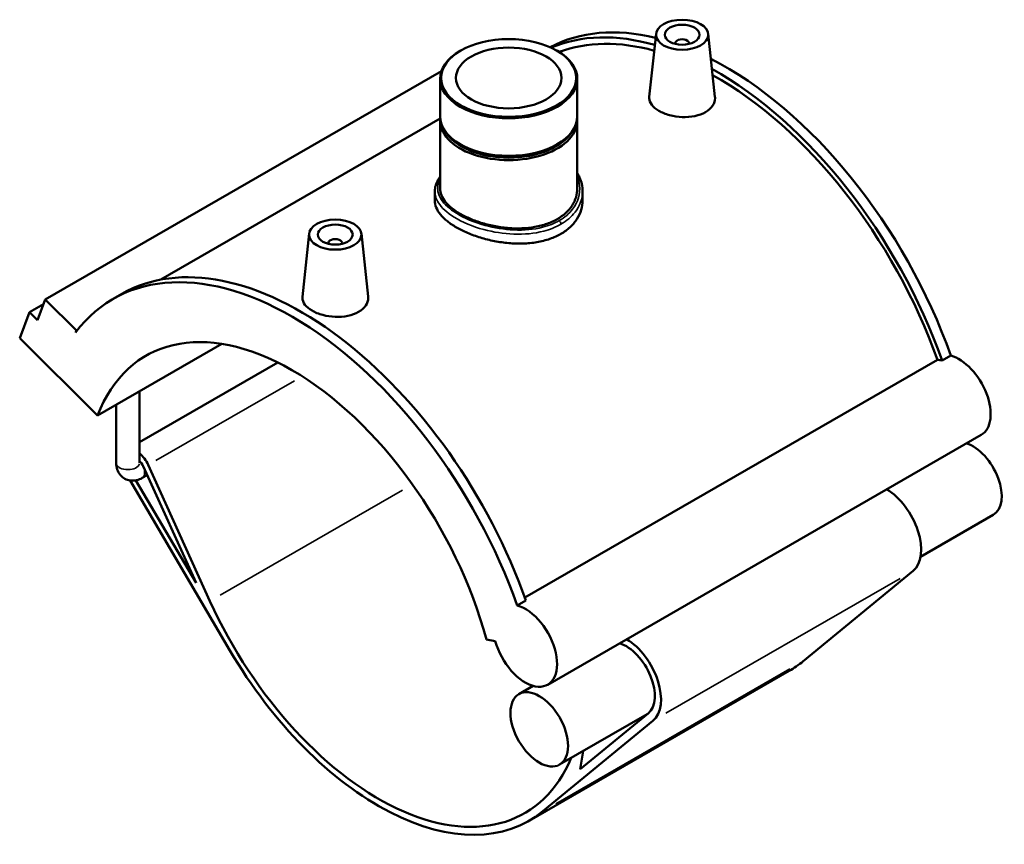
# Model space of a CAD drawing. Header units: inches. Extents: x -0.9 to 57.3, y -1.4 to 46.3.
# Tile 7 of 7: x 46.1 to 57.3, y 37 to 46.3. Entities that reach past the tile are written whole.
import ezdxf

# ---------------------------------------------------------------- set-up
doc = ezdxf.new("R2010")
doc.units = ezdxf.units.IN
doc.header["$MEASUREMENT"] = 0
doc.layers.add('Visible (ANSI)', color=7, linetype='Continuous', lineweight=50)
doc.layers.add('Visible Narrow (ANSI)', color=7, linetype='Continuous', lineweight=35)

msp = doc.modelspace()

# ---------------------------------------------------------------- linework, layer by layer
at = {"layer": 'Visible (ANSI)'}
for p, q in [((53.3303, 46.1762), (53.2538, 45.4628)), ((53.5463, 46.0692), (53.5463, 46.0619)), ((53.7038, 46.0692), (53.7038, 46.0619)), ((53.9198, 46.1762), (53.9961, 45.4646)), ((51.1232, 45.9874), (51.1147, 45.9825)), ((52.2067, 45.9874), (52.2152, 45.9825)), ((50.9043, 45.7541), (46.4279, 43.1763)), ((50.8898, 45.6681), (50.8898, 45.2443)), ((52.4401, 45.6681), (52.4401, 45.2443)), ((50.8907, 45.2181), (47.732, 43.3991)), ((50.8898, 45.196), (50.8898, 44.4288)), ((52.4401, 45.196), (52.4401, 44.4288)), ((51.1287, 44.9218), (51.1147, 44.9299)), ((52.2012, 44.9218), (52.2152, 44.9299)), ((50.8302, 44.3974), (50.8302, 44.2928)), ((52.4997, 44.3974), (52.4997, 44.2928)), ((49.4101, 43.9187), (49.3336, 43.2053)), ((49.9996, 43.9187), (50.0759, 43.2071)), ((49.6261, 43.8044), (49.6261, 43.8117)), ((49.7836, 43.8044), (49.7836, 43.8117)), ((46.3383, 42.9433), (46.4279, 43.1763)), ((46.4279, 43.1763), (46.7794, 42.8259)), ((47.1948, 43.1813), (47.2928, 43.2378)), ((46.4065, 43.1209), (46.2504, 43.0309)), ((46.1384, 42.7397), (46.2504, 43.0309)), ((46.2504, 43.0309), (46.3383, 42.9433)), ((47.0174, 41.8637), (46.1384, 42.7397)), ((46.7794, 42.8259), (46.7708, 42.8034)), ((46.7954, 42.8351), (46.7794, 42.8259)), ((47.0174, 41.8637), (48.4235, 42.6734)), ((56.5631, 42.4849), (56.6611, 42.5414)), ((49.0568, 42.462), (47.4936, 41.5618)), ((51.8469, 39.8092), (56.5095, 42.4942)), ((47.4936, 41.3293), (47.4936, 42.1379)), ((47.229, 41.3293), (47.229, 41.9855)), ((57.0059, 41.6456), (52.1056, 38.8238)), ((47.5334, 41.2925), (48.132, 39.9744)), ((48.2891, 39.7685), (47.5906, 41.3066)), ((47.5793, 41.1914), (47.5232, 41.1591)), ((47.386, 41.1306), (48.5146, 39.2102)), ((48.132, 39.9744), (47.4517, 41.132)), ((57.1405, 40.7421), (56.3198, 40.2695)), ((56.2355, 40.1095), (54.9907, 39.087)), ((51.7608, 39.7195), (51.8588, 39.7759)), ((51.4123, 39.3328), (51.5137, 39.3171)), ((54.8349, 38.9792), (51.8947, 37.2861)), ((51.9407, 38.8104), (51.7807, 38.7183)), ((52.0506, 37.3939), (53.2954, 38.4164)), ((53.2314, 38.491), (52.2402, 37.9203)), ((53.2413, 38.4992), (52.4738, 37.8688)), ((52.4738, 37.8688), (52.5055, 38.073))]:
    msp.add_line(p, q, dxfattribs=at)
for centre, major_axis, ratio in [((53.625, 46.1658), (-0.2953, 0), 0.5758617), ((53.625, 46.1658), (0.1969, 0), 0.5758617), ((51.6649, 45.6778), (-0.7632, 0), 0.5758617), ((51.6649, 45.6778), (0.5963, 0), 0.5758617), ((49.7048, 43.9083), (0.2953, 0), 0.5758617), ((49.7048, 43.9083), (0.1969, 0), 0.5758617), ((52.0104, 38.3193), (-0.2298, 0.399), 0.5780931)]:
    msp.add_ellipse(centre, major_axis=major_axis, ratio=ratio, dxfattribs=at)
for centre, major_axis, ratio, start_param, end_param in [((54.1151, 42.4954), (-2.02, 3.5078), 0.5780931, 5.7792053, 6.2642667), ((54.0171, 42.439), (-2.02, 3.5078), 0.5780931, 5.7468476, 6.2130656), ((54.0171, 42.439), (-1.9804, 3.439), 0.5780931, 5.7544635, 6.1881756), ((53.625, 46.0692), (-0.0787, 0), 0.5758617, 2.9729035, 6.4518745), ((51.6649, 45.6681), (-0.7752, 0), 0.5758617, 5.5016397, 10.2063236), ((54.1151, 42.4954), (-2.02, 3.5078), 0.5780931, 4.4034605, 5.557427), ((54.0171, 42.439), (2.02, -3.5078), 0.5780931, 1.2618679, 2.3772527), ((54.0171, 42.439), (-1.9804, 3.439), 0.5780931, 4.4062835, 5.5165909), ((51.6649, 45.196), (-0.7752, 0), 0.5758617, 6.2290799, 9.4788834), ((51.6649, 45.2443), (0.7752, 0), 0.5758617, 3.1415927, 6.2831853), ((51.6649, 45.2121), (-0.7555, 0), 0.5758617, 0.3255025, 2.8160901), ((51.6649, 45.2282), (-0.7555, 0), 0.5758617, 0.7815456, 2.360047), ((49.7048, 43.8117), (-0.0787, 0), 0.5758617, 2.9729035, 6.4518745), ((49.2148, 39.6735), (-2.02, 3.5078), 0.5780931, 4.4034605, 6.5230968), ((49.3128, 39.73), (-2.02, 3.5078), 0.5780931, 4.4034605, 6.2831853), ((49.2148, 39.6735), (-1.6503, 2.8659), 0.5780931, 4.2779904, 6.7214513), ((56.752, 42.0865), (0.2539, -0.4409), 0.5780931, 0, 2.6136), ((56.654, 42.0301), (-0.2539, 0.4409), 0.5780931, 5.7551927, 5.9129332), ((56.9107, 41.1411), (0.2298, -0.399), 0.5780931, 0, 2.5798343), ((47.4572, 41.2737), (-0.1155, 0.2006), 0.5780931, 4.5470664, 5.2754375), ((47.4572, 41.2737), (0.066, -0.1146), 0.5780931, 1.4054738, 1.9583505), ((55.9306, 40.5768), (0.2793, -0.485), 0.5780931, 0.0960555, 2.3410125), ((50.1949, 40.2379), (1.6503, -2.8659), 0.5780931, 4.5470664, 6.6961162), ((51.8517, 39.2647), (0.2539, -0.4409), 0.5780931, 4.2779904, 8.8967853), ((52.9905, 38.8837), (0.2298, -0.399), 0.5780931, 0.0960555, 2.5798343), ((52.9905, 38.8837), (0.2793, -0.485), 0.5780931, 0.0960555, 2.3410125), ((50.1949, 40.2379), (1.6999, -2.9518), 0.5780931, 4.7276784, 6.3792409), ((53.135, 41.931), (1.6999, -2.9518), 0.5780931, 0, 0.0960555)]:
    msp.add_ellipse(centre, major_axis=major_axis, ratio=ratio, start_param=start_param, end_param=end_param, dxfattribs=at)
for points, knots in [([(53.8885, 45.2916), (53.8555, 45.2726), (53.8136, 45.2569), (53.7219, 45.2379), (53.672, 45.2345), (53.5787, 45.2383), (53.529, 45.2456), (53.4375, 45.2703), (53.3957, 45.2875), (53.3297, 45.3256), (53.301, 45.3489), (53.2629, 45.3989), (53.2534, 45.4256), (53.2532, 45.4547), (53.2534, 45.4587), (53.2539, 45.4628)], [0, 0, 0, 0, 0.3561461, 0.3561461, 0.7122922, 0.7122922, 1.0681006, 1.0681006, 1.423909, 1.423909, 1.7797174, 1.7797174, 2.1355258, 2.1355258, 2.1924949, 2.1924949, 2.1924949, 2.1924949]), ([(53.996, 45.4646), (53.9966, 45.4598), (53.9968, 45.455), (53.997, 45.4216), (53.9879, 45.391), (53.9501, 45.3355), (53.9216, 45.3106), (53.8885, 45.2916)], [4.92488998, 4.92488998, 4.92488998, 4.92488998, 4.98334382, 4.98334382, 5.33948993, 5.33948993, 5.69563604, 5.69563604, 5.69563604, 5.69563604]), ([(50.8302, 44.3974), (50.8302, 44.4196), (50.8334, 44.4418), (50.8461, 44.486), (50.8559, 44.5081), (50.8749, 44.5402), (50.882, 44.5509), (50.8898, 44.5613)], [11.21592974, 11.21592974, 11.21592974, 11.21592974, 11.50708932, 11.50708932, 11.80859626, 11.80859626, 11.9609197, 11.9609197, 11.9609197, 11.9609197]), ([(52.4401, 44.6046), (52.4499, 44.5884), (52.4586, 44.5718), (52.4772, 44.5297), (52.4856, 44.5037), (52.4969, 44.451), (52.4997, 44.4242), (52.4997, 44.3974)], [16.8663683, 16.8663683, 16.8663683, 16.8663683, 17.05708208, 17.05708208, 17.3409053, 17.3409053, 17.62472852, 17.62472852, 17.62472852, 17.62472852]), ([(52.4401, 44.4288), (52.4401, 44.397), (52.4355, 44.3642), (52.4159, 44.2993), (52.401, 44.2672), (52.3615, 44.2065), (52.3369, 44.1779), (52.2799, 44.126), (52.2476, 44.1028), (52.1786, 44.0631), (52.1396, 44.0452), (52.0548, 44.0154), (52.009, 44.0035), (51.9135, 43.9865), (51.8638, 43.9813), (51.7638, 43.9774), (51.7135, 43.9786), (51.6164, 43.9862), (51.5661, 43.9927), (51.4661, 44.0113), (51.4164, 44.0233), (51.3209, 44.0516), (51.2751, 44.068), (51.1903, 44.1038), (51.1513, 44.1232), (51.0823, 44.1629), (51.05, 44.1846), (50.993, 44.2305), (50.9684, 44.2546), (50.9289, 44.304), (50.914, 44.3292), (50.8944, 44.3795), (50.8898, 44.4046), (50.8898, 44.4288)], [4.4613642, 4.4613642, 4.4613642, 4.4613642, 4.8331553, 4.8331553, 5.2049464, 5.2049464, 5.5767375, 5.5767375, 5.9485286, 5.9485286, 6.3203197, 6.3203197, 6.6921108, 6.6921108, 7.0639019, 7.0639019, 7.435693, 7.435693, 7.807468, 7.807468, 8.1792429, 8.1792429, 8.5510179, 8.5510179, 8.9227929, 8.9227929, 9.2945679, 9.2945679, 9.6663428, 9.6663428, 10.0381178, 10.0381178, 10.4098928, 10.4098928, 10.4098928, 10.4098928]), ([(52.2552, 43.9164), (52.2181, 43.895), (52.1761, 43.8758), (52.0847, 43.8441), (52.0354, 43.8316), (51.9326, 43.814), (51.879, 43.8089), (51.7713, 43.8057), (51.7172, 43.8075), (51.6127, 43.8166), (51.5586, 43.8242), (51.4509, 43.8451), (51.3973, 43.8585), (51.2945, 43.8897), (51.2452, 43.9077), (51.1538, 43.9466), (51.1118, 43.9676), (51.0375, 44.0104), (51.0026, 44.0337), (50.9413, 44.0827), (50.9148, 44.1084), (50.8723, 44.1608), (50.8562, 44.1876), (50.8351, 44.2408), (50.8302, 44.2672), (50.8302, 44.2928)], [0, 0, 0, 0, 0.4006618, 0.4006618, 0.8013236, 0.8013236, 1.2019854, 1.2019854, 1.6026472, 1.6026472, 2.0032815, 2.0032815, 2.4039157, 2.4039157, 2.8045499, 2.8045499, 3.2051841, 3.2051841, 3.6058184, 3.6058184, 4.0064526, 4.0064526, 4.4070868, 4.4070868, 4.807721, 4.807721, 4.807721, 4.807721]), ([(52.4997, 44.2928), (52.4997, 44.2581), (52.4947, 44.2223), (52.4737, 44.1514), (52.4576, 44.1164), (52.4151, 44.0503), (52.3886, 44.0191), (52.3273, 43.9629), (52.2924, 43.9378), (52.2552, 43.9164)], [11.2180893, 11.2180893, 11.2180893, 11.2180893, 11.6187511, 11.6187511, 12.0194129, 12.0194129, 12.4200748, 12.4200748, 12.8207366, 12.8207366, 12.8207366, 12.8207366]), ([(49.9683, 43.0341), (49.9353, 43.0151), (49.8934, 42.9994), (49.8017, 42.9804), (49.7518, 42.977), (49.6585, 42.9808), (49.6088, 42.9881), (49.5173, 43.0128), (49.4755, 43.03), (49.4095, 43.0681), (49.3808, 43.0914), (49.3427, 43.1414), (49.3332, 43.1681), (49.333, 43.1972), (49.3332, 43.2012), (49.3337, 43.2053)], [2.847818, 2.847818, 2.847818, 2.847818, 3.2039641, 3.2039641, 3.5601102, 3.5601102, 3.9159186, 3.9159186, 4.271727, 4.271727, 4.6275354, 4.6275354, 4.9833438, 4.9833438, 5.0403129, 5.0403129, 5.0403129, 5.0403129]), ([(50.0758, 43.2071), (50.0764, 43.2023), (50.0766, 43.1975), (50.0768, 43.1642), (50.0677, 43.1335), (50.0299, 43.078), (50.0014, 43.0531), (49.9683, 43.0341)], [7.772708, 7.772708, 7.772708, 7.772708, 7.83116184, 7.83116184, 8.18730795, 8.18730795, 8.54345406, 8.54345406, 8.54345406, 8.54345406]), ([(47.229, 41.3293), (47.229, 41.3057), (47.2321, 41.2811), (47.2481, 41.2331), (47.2603, 41.2099), (47.2922, 41.1737), (47.3094, 41.1598), (47.3462, 41.1402), (47.3655, 41.1339), (47.405, 41.1275), (47.4251, 41.1279), (47.4665, 41.1341), (47.4871, 41.1411), (47.5117, 41.1528), (47.5176, 41.1558), (47.5232, 41.1591)], [1.5707963, 1.5707963, 1.5707963, 1.5707963, 1.8849556, 1.8849556, 2.1653023, 2.1653023, 2.3766746, 2.3766746, 2.5734328, 2.5734328, 2.7884043, 2.7884043, 3.0553219, 3.0553219, 3.1415927, 3.1415927, 3.1415927, 3.1415927])]:
    msp.add_open_spline(points, degree=3, knots=knots, dxfattribs=at)
at = {"layer": 'Visible Narrow (ANSI)'}
for p, q in [((49.2425, 42.2579), (47.6775, 41.3566)), ((50.463, 41.0203), (48.4035, 39.8344)), ((56.0885, 40.0248), (53.4424, 38.501)), ((54.8437, 39.0024), (52.1976, 37.4786))]:
    msp.add_line(p, q, dxfattribs=at)
for centre, major_axis, ratio, start_param, end_param in [((52.2301, 44.0398), (-0.0179, 0.031), 0.5782323, 3.9974565, 5.2342772), ((47.3613, 41.3293), (0.1323, 0), 0.5758617, 3.2986723, 6.1261057), ((47.4572, 41.2737), (0.066, -0.1146), 0.5780931, 0.0702737, 1.3352001)]:
    msp.add_ellipse(centre, major_axis=major_axis, ratio=ratio, start_param=start_param, end_param=end_param, dxfattribs=at)
for points, knots in [([(52.235, 44.0656), (52.1801, 44.034), (52.1171, 44.0089), (51.9483, 43.9655), (51.8365, 43.9558), (51.613, 43.9656), (51.5014, 43.984), (51.2743, 44.0464), (51.162, 44.0942), (50.9966, 44.1969), (50.9379, 44.2501), (50.8637, 44.3651), (50.8529, 44.4273), (50.8756, 44.5034), (50.8819, 44.5184), (50.8899, 44.5333)], [6.4087789, 6.4087789, 6.4087789, 6.4087789, 7.0023635, 7.0023635, 7.8725511, 7.8725511, 8.7155203, 8.7155203, 9.7103294, 9.7103294, 10.5763664, 10.5763664, 11.5254739, 11.5254739, 11.7600333, 11.7600333, 11.7600333, 11.7600333]), ([(52.44, 44.558), (52.4529, 44.5267), (52.4614, 44.4945), (52.4758, 44.3697), (52.4487, 44.2754), (52.3488, 44.1456), (52.2971, 44.1014), (52.235, 44.0656)], [17.0984275, 17.0984275, 17.0984275, 17.0984275, 17.4789037, 17.4789037, 18.5550381, 18.5550381, 19.2263366, 19.2263366, 19.2263366, 19.2263366]), ([(50.8302, 44.3974), (50.8303, 44.354), (50.8439, 44.3105), (50.907, 44.2109), (50.9677, 44.1555), (51.1388, 44.0489), (51.2554, 43.9997), (51.4912, 43.9361), (51.6072, 43.9177), (51.8398, 43.909), (51.9563, 43.9198), (52.1322, 43.9658), (52.198, 43.9921), (52.2554, 44.0252)], [-11.2159297, -11.2159297, -11.2159297, -11.2159297, -10.5763664, -10.5763664, -9.7103294, -9.7103294, -8.7155203, -8.7155203, -7.8725511, -7.8725511, -7.0023635, -7.0023635, -6.4087789, -6.4087789, -6.4087789, -6.4087789]), ([(52.2554, 44.0252), (52.3203, 44.0626), (52.3743, 44.1086), (52.4705, 44.2321), (52.4996, 44.3147), (52.4997, 44.3974)], [-19.2263366, -19.2263366, -19.2263366, -19.2263366, -18.5550381, -18.5550381, -17.6247285, -17.6247285, -17.6247285, -17.6247285])]:
    msp.add_open_spline(points, degree=3, knots=knots, dxfattribs=at)

doc.saveas('drawing.dxf')
